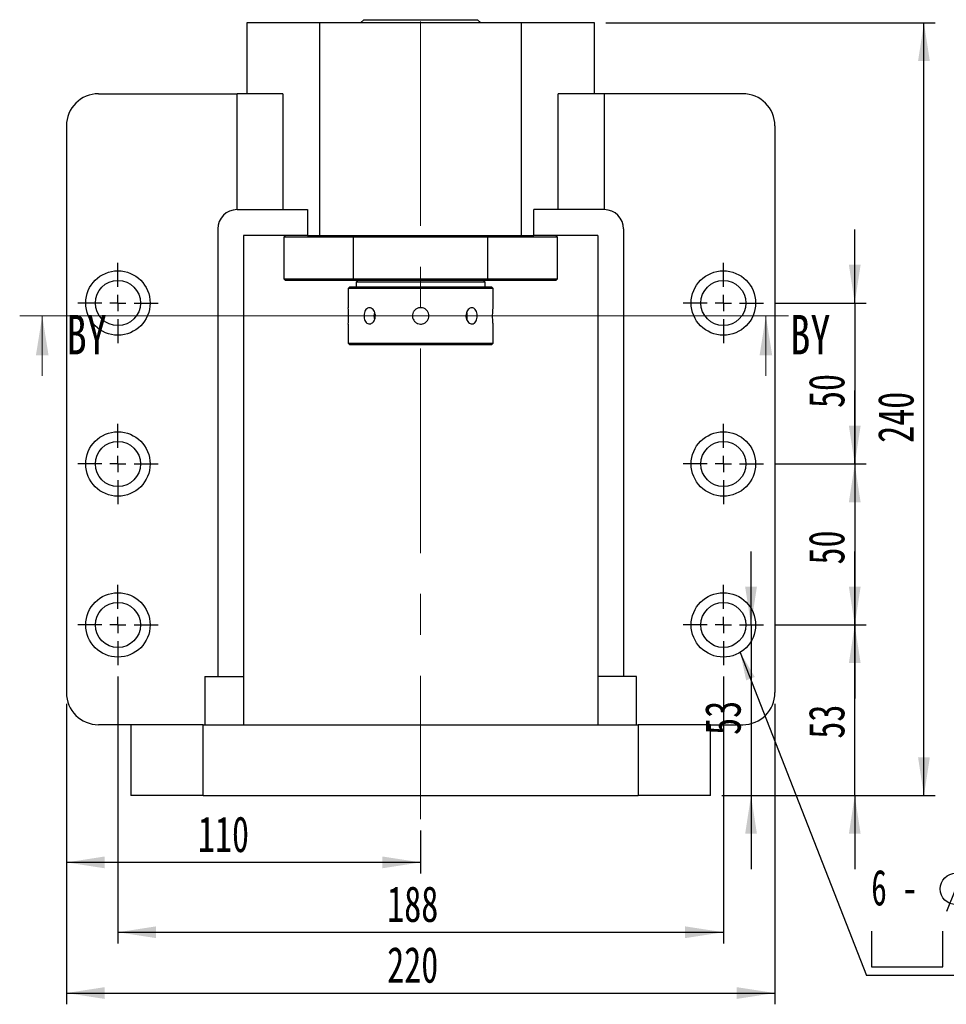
# Paper-space layout 'MBCK25L-J' of a CAD drawing. Header units: millimetres. Extents: x 19 to 332, y 5 to 190.
# Tile 2 of 5: x 19 to 101, y 94 to 182. Entities that reach past the tile are written whole.
import ezdxf

# ---------------------------------------------------------------- set-up
doc = ezdxf.new("R2010")
doc.units = ezdxf.units.MM
doc.linetypes.add('CENTERX2', pattern=[20.32, 12.7, -2.54, 2.54, -2.54])
doc.layers.add('圖層0', color=7, linetype='Continuous')
doc.styles.add('SLDTEXTSTYLE0', font='TXT', dxfattribs={"width": 0.7})
doc.styles.add('SLDTEXTSTYLE1', font='TXT', dxfattribs={"width": 0.7, "bigfont": 'bigfont'})
doc.styles.add('SLDTEXTSTYLE2', font='TXT', dxfattribs={"width": 0.75})
doc.styles.add('SLDTEXTSTYLE3', font='TXT', dxfattribs={"width": 0.633333})
doc.dimstyles.new('SLDDIMSTYLE1', dxfattribs={"dimtxt": 0.18, "dimasz": 2.5, "dimexe": 0, "dimexo": 0.0625, "dimgap": 0, "dimtad": 0, "dimtih": 1, "dimtoh": 1, "dimdec": 0, "dimrnd": 1e-09, "dimzin": 0, "dimdsep": 46, "dimtxsty": 'Standard', "dimsah": 1, "dimcen": 0.09, "dimadec": 0, "dimazin": 0, "dimtfac": 2.5, "dimtdec": 0, "dimtofl": 0, "dimtmove": 0, "dimatfit": 3, "dimfxl": 0, "dimfrac": 2, "dimtolj": 1, "dimtzin": 0, "dimarcsym": 0})
doc.dimstyles.new('SLDDIMSTYLE2', dxfattribs={"dimtxt": 3.389974, "dimasz": 2.5, "dimexe": 0, "dimexo": 0.0625, "dimgap": 0.847493, "dimtad": 1, "dimlfac": 3.5, "dimrnd": 1e-09, "dimzin": 12, "dimdsep": 46, "dimtxsty": 'SLDTEXTSTYLE0', "dimsah": 1, "dimcen": 0.09, "dimadec": 0, "dimazin": 3, "dimtfac": 1, "dimtmove": 0, "dimatfit": 0, "dimfxl": 0, "dimfrac": 2, "dimtolj": 1, "dimtzin": 12, "dimarcsym": 0})
doc.dimstyles.new('SLDDIMSTYLE3', dxfattribs={"dimtxt": 3.389974, "dimasz": 2.5, "dimexe": 0, "dimexo": 0.0625, "dimgap": 0.847493, "dimtad": 1, "dimlfac": 3.5, "dimrnd": 1e-09, "dimzin": 12, "dimdsep": 46, "dimtxsty": 'SLDTEXTSTYLE0', "dimsah": 1, "dimcen": 0.09, "dimadec": 0, "dimazin": 3, "dimtfac": 1, "dimtofl": 0, "dimtmove": 0, "dimatfit": 3, "dimfxl": 0, "dimfrac": 2, "dimtolj": 1, "dimtzin": 12, "dimarcsym": 0})

# ---------------------------------------------------------------- blocks, each defined once
blk = doc.blocks.new('_D_53')
at = {"layer": '圖層0', "color": 7}
for p, q in [((92.738, 156.665), (92.738, 163.184)), ((85.653, 156.665), (93.738, 156.665)), ((92.738, 156.665), (92.738, 142.379)), ((85.653, 142.379), (93.738, 142.379)), ((92.738, 142.379), (92.738, 135.86))]:
    blk.add_line(p, q, dxfattribs=at)
for points in [[(92.738, 156.665), (93.26, 160.055), (92.217, 160.055)], [(92.738, 142.379), (92.217, 138.989), (93.26, 138.989)]]:
    blk.add_solid(points, dxfattribs=at)
at = {"layer": '圖層0', "color": 7, "insert": (88.645, 147.344), "char_height": 3.175, "attachment_point": 1, "rotation": 90, "style": 'SLDTEXTSTYLE0'}
blk.add_mtext('50', dxfattribs=at)
blk = doc.blocks.new('_D_54')
at = {"layer": '圖層0', "color": 7}
for p, q in [((92.738, 142.379), (92.738, 148.898)), ((85.653, 142.379), (93.738, 142.379)), ((92.738, 142.379), (92.738, 128.093)), ((85.653, 128.093), (93.738, 128.093)), ((92.738, 128.093), (92.738, 121.574))]:
    blk.add_line(p, q, dxfattribs=at)
for points in [[(92.738, 142.379), (93.26, 145.769), (92.217, 145.769)], [(92.738, 128.093), (92.217, 124.703), (93.26, 124.703)]]:
    blk.add_solid(points, dxfattribs=at)
at = {"layer": '圖層0', "color": 7, "insert": (88.645, 133.458), "char_height": 3.175, "attachment_point": 1, "rotation": 90, "style": 'SLDTEXTSTYLE0'}
blk.add_mtext('50', dxfattribs=at)
blk = doc.blocks.new('_D_55')
at = {"layer": '圖層0', "color": 7}
for p, q in [((83.537, 128.093), (83.537, 134.613)), ((83.537, 128.093), (83.537, 112.95)), ((80.939, 112.95), (84.537, 112.95)), ((83.537, 112.95), (83.537, 106.431))]:
    blk.add_line(p, q, dxfattribs=at)
for points in [[(83.537, 128.093), (84.058, 131.483), (83.015, 131.483)], [(83.537, 112.95), (83.015, 109.561), (84.058, 109.561)]]:
    blk.add_solid(points, dxfattribs=at)
at = {"layer": '圖層0', "color": 7, "insert": (79.444, 118.335), "char_height": 3.175, "attachment_point": 1, "rotation": 90, "style": 'SLDTEXTSTYLE0'}
blk.add_mtext('53', dxfattribs=at)
blk = doc.blocks.new('_D_56')
at = {"layer": '圖層0', "color": 7}
for p, q in [((92.738, 128.093), (92.738, 134.613)), ((85.653, 128.093), (93.738, 128.093)), ((92.738, 112.95), (92.738, 128.093)), ((80.939, 112.95), (93.738, 112.95)), ((92.738, 112.95), (92.738, 106.431))]:
    blk.add_line(p, q, dxfattribs=at)
for points in [[(92.738, 128.093), (93.26, 131.483), (92.217, 131.483)], [(92.738, 112.95), (92.217, 109.561), (93.26, 109.561)]]:
    blk.add_solid(points, dxfattribs=at)
at = {"layer": '圖層0', "color": 7, "insert": (88.645, 117.998), "char_height": 3.175, "attachment_point": 1, "rotation": 90, "style": 'SLDTEXTSTYLE0'}
blk.add_mtext('53', dxfattribs=at)
blk = doc.blocks.new('_D_57')
at = {"layer": '圖層0', "color": 7}
for p, q in [((27.367, 123.522), (27.367, 99.824)), ((81.081, 123.522), (81.081, 99.824)), ((27.367, 100.824), (81.081, 100.824))]:
    blk.add_line(p, q, dxfattribs=at)
for points in [[(27.367, 100.824), (30.757, 100.302), (30.757, 101.346)], [(81.081, 100.824), (77.691, 101.346), (77.691, 100.302)]]:
    blk.add_solid(points, dxfattribs=at)
at = {"layer": '圖層0', "color": 7, "insert": (51.256, 104.917), "char_height": 3.175, "attachment_point": 1, "style": 'SLDTEXTSTYLE0'}
blk.add_mtext('188', dxfattribs=at)
blk = doc.blocks.new('_D_58')
at = {"layer": '圖層0', "color": 7}
for p, q in [((22.796, 121.093), (22.796, 94.429)), ((85.653, 121.093), (85.653, 94.429)), ((22.796, 95.429), (85.653, 95.429))]:
    blk.add_line(p, q, dxfattribs=at)
for points in [[(22.796, 95.429), (26.186, 94.907), (26.186, 95.95)], [(85.653, 95.429), (82.263, 95.95), (82.263, 94.907)]]:
    blk.add_solid(points, dxfattribs=at)
at = {"layer": '圖層0', "color": 7, "insert": (51.256, 99.521), "char_height": 3.175, "attachment_point": 1, "style": 'SLDTEXTSTYLE0'}
blk.add_mtext('220', dxfattribs=at)
blk = doc.blocks.new('_D_59')
at = {"layer": '圖層0', "color": 7}
for p, q in [((22.796, 121.093), (22.796, 106.023)), ((54.224, 109.852), (54.224, 106.023)), ((54.224, 107.023), (22.796, 107.023))]:
    blk.add_line(p, q, dxfattribs=at)
for points in [[(22.796, 107.023), (26.186, 106.501), (26.186, 107.545)], [(54.224, 107.023), (50.834, 107.545), (50.834, 106.501)]]:
    blk.add_solid(points, dxfattribs=at)
at = {"layer": '圖層0', "color": 7, "insert": (34.465, 111.116), "char_height": 3.175, "attachment_point": 1, "style": 'SLDTEXTSTYLE0'}
blk.add_mtext('110', dxfattribs=at)
blk = doc.blocks.new('_D_60')
at = {"layer": '圖層0', "color": 7}
for p, q in [((70.653, 181.522), (99.878, 181.522)), ((98.878, 112.95), (98.878, 181.522)), ((80.939, 112.95), (99.878, 112.95))]:
    blk.add_line(p, q, dxfattribs=at)
for points in [[(98.878, 181.522), (98.356, 178.132), (99.399, 178.132)], [(98.878, 112.95), (99.399, 116.34), (98.356, 116.34)]]:
    blk.add_solid(points, dxfattribs=at)
at = {"layer": '圖層0', "color": 7, "insert": (94.785, 144.255), "char_height": 3.175, "attachment_point": 1, "rotation": 90, "style": 'SLDTEXTSTYLE0'}
blk.add_mtext('240', dxfattribs=at)
blk = doc.blocks.new('SW_SYMBOL_HOLE_DIAM')
at = {"layer": '圖層0', "color": 0}
blk.add_line((300, 0), (700, 1000), dxfattribs=at)
blk.add_circle((500, 500), 350, dxfattribs=at)
blk = doc.blocks.new('SW_SYMBOL_HOLE_SPOT')
at = {"layer": '圖層0', "color": 0}
for p, q in [((0, 875), (0, 75)), ((1600, 75), (1600, 875)), ((0, 75), (1600, 75))]:
    blk.add_line(p, q, dxfattribs=at)
blk = doc.blocks.new('SW_NOTE_16')
at = {"layer": '圖層0', "color": 0}
blk.add_line((21.858, 0), (0, 0), dxfattribs=at)
at = {"layer": '圖層0', "color": 0, "xscale": 0.003964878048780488, "yscale": 0.003964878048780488, "zscale": 0.003964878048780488}
for name, p in [('SW_SYMBOL_HOLE_DIAM', (5.935, 5.698)), ('SW_SYMBOL_HOLE_DIAM', (7.617, 0.465)), ('SW_SYMBOL_HOLE_SPOT', (0.42, 0.465))]:
    blk.add_blockref(name, p, dxfattribs=at)
at = {"layer": '圖層0', "color": 0, "char_height": 3.175, "attachment_point": 1}
for s, insert, style in [('14\\M+18AD1\\M+190FA', (9.957, 9.396), 'SLDTEXTSTYLE1'), ('6 -', (0.42, 9.396), 'SLDTEXTSTYLE3'), ('20', (11.638, 4.163), 'SLDTEXTSTYLE0')]:
    blk.add_mtext(s, dxfattribs=dict(at, insert=insert, style=style))
blk = doc.blocks.new('SW_CENTERMARKSYMBOL_28')
at = {"layer": '圖層0', "color": 0}
for p, q in [((0, 1.429), (0, 3.571)), ((-1.429, 0), (-3.571, 0)), ((0, 0), (-0.714, 0)), ((0, 0), (0, 0.714)), ((0, 0), (0, -0.714)), ((0, 0), (0.714, 0)), ((1.429, 0), (3.571, 0)), ((0, -1.429), (0, -3.571))]:
    blk.add_line(p, q, dxfattribs=at)
blk = doc.blocks.new('SW_CENTERMARKSYMBOL_29')
at = {"layer": '圖層0', "color": 0}
for p, q in [((0, 1.429), (0, 3.571)), ((-1.429, 0), (-3.571, 0)), ((0, 0), (-0.714, 0)), ((0, 0), (0, 0.714)), ((0, 0), (0, -0.714)), ((0, 0), (0.714, 0)), ((1.429, 0), (3.571, 0)), ((0, -1.429), (0, -3.571))]:
    blk.add_line(p, q, dxfattribs=at)
blk = doc.blocks.new('SW_CENTERMARKSYMBOL_30')
at = {"layer": '圖層0', "color": 0}
for p, q in [((0, 1.429), (0, 3.571)), ((-1.429, 0), (-3.571, 0)), ((0, 0), (-0.714, 0)), ((0, 0), (0, 0.714)), ((0, 0), (0, -0.714)), ((0, 0), (0.714, 0)), ((1.429, 0), (3.571, 0)), ((0, -1.429), (0, -3.571))]:
    blk.add_line(p, q, dxfattribs=at)
blk = doc.blocks.new('SW_CENTERMARKSYMBOL_31')
at = {"layer": '圖層0', "color": 0}
for p, q in [((0, 1.429), (0, 3.571)), ((-1.429, 0), (-3.571, 0)), ((0, 0), (-0.714, 0)), ((0, 0), (0, 0.714)), ((0, 0), (0, -0.714)), ((0, 0), (0.714, 0)), ((1.429, 0), (3.571, 0)), ((0, -1.429), (0, -3.571))]:
    blk.add_line(p, q, dxfattribs=at)
blk = doc.blocks.new('SW_CENTERMARKSYMBOL_32')
at = {"layer": '圖層0', "color": 0}
for p, q in [((0, 1.429), (0, 3.571)), ((-1.429, 0), (-3.571, 0)), ((0, 0), (-0.714, 0)), ((0, 0), (0, 0.714)), ((0, 0), (0, -0.714)), ((0, 0), (0.714, 0)), ((1.429, 0), (3.571, 0)), ((0, -1.429), (0, -3.571))]:
    blk.add_line(p, q, dxfattribs=at)
blk = doc.blocks.new('SW_CENTERMARKSYMBOL_33')
at = {"layer": '圖層0', "color": 0}
for p, q in [((0, 1.429), (0, 3.571)), ((-1.429, 0), (-3.571, 0)), ((0, 0), (-0.714, 0)), ((0, 0), (0, 0.714)), ((0, 0), (0, -0.714)), ((0, 0), (0.714, 0)), ((1.429, 0), (3.571, 0)), ((0, -1.429), (0, -3.571))]:
    blk.add_line(p, q, dxfattribs=at)

psp = doc.layouts.new('MBCK25L-J')

# ---------------------------------------------------------------- linework, layer by layer
at = {"color": 7, "linetype": 'Continuous', "lineweight": 25}
for p, q in [((49.1814, 181.8076), (48.8957, 181.5219)), ((49.1814, 181.8076), (59.2671, 181.8076)), ((59.5528, 181.5219), (59.2671, 181.8076)), ((38.7957, 181.5219), (38.7957, 175.2362)), ((45.28, 181.5219), (38.7957, 181.5219)), ((45.28, 162.6648), (45.28, 181.5219)), ((63.1685, 181.5219), (45.28, 181.5219)), ((63.1685, 162.6648), (63.1685, 181.5219)), ((69.6528, 181.5219), (63.1685, 181.5219)), ((69.6528, 175.2362), (69.6528, 181.5219)), ((25.6528, 175.2362), (37.941, 175.2362)), ((37.941, 164.9505), (37.941, 175.2362)), ((42.0118, 175.2362), (37.941, 175.2362)), ((42.0118, 175.2362), (42.0118, 164.9505)), ((66.4367, 164.9505), (66.4367, 175.2362)), ((70.5075, 175.2362), (66.4367, 175.2362)), ((70.5075, 175.2362), (70.5075, 164.9505)), ((82.7957, 175.2362), (70.5075, 175.2362)), ((22.7957, 172.3791), (22.7957, 122.0933)), ((85.6528, 172.3791), (85.6528, 122.0933)), ((37.9385, 164.9505), (44.1835, 164.9505)), ((44.1835, 164.9505), (44.1835, 162.6648)), ((64.265, 162.6648), (64.265, 164.9505)), ((70.51, 164.9505), (64.265, 164.9505)), ((36.2243, 163.2362), (36.2243, 123.5219)), ((44.1835, 162.6648), (38.51, 162.6648)), ((38.51, 162.6648), (38.51, 123.5219)), ((42.2243, 162.6648), (42.0814, 162.5219)), ((44.1835, 162.6648), (45.28, 162.6648)), ((45.28, 162.6648), (63.1685, 162.6648)), ((48.2875, 162.6648), (48.2498, 162.5219)), ((60.1987, 162.5219), (60.161, 162.6648)), ((63.1685, 162.6648), (64.265, 162.6648)), ((69.9385, 162.6648), (64.265, 162.6648)), ((66.3671, 162.5219), (66.2243, 162.6648)), ((69.9385, 162.6648), (69.9385, 123.5219)), ((72.2243, 163.2362), (72.2243, 123.5219)), ((42.0814, 162.5219), (42.0814, 158.8076)), ((48.2498, 162.5219), (42.0814, 162.5219)), ((60.1987, 162.5219), (48.2498, 162.5219)), ((48.2498, 162.5219), (48.2498, 158.8076)), ((60.1987, 158.8076), (60.1987, 162.5219)), ((66.3671, 162.5219), (60.1987, 162.5219)), ((66.3671, 158.8076), (66.3671, 162.5219)), ((42.0814, 158.8076), (42.2243, 158.6648)), ((42.0814, 158.8076), (48.2498, 158.8076)), ((48.2875, 158.6648), (42.2243, 158.6648)), ((48.2498, 158.8076), (60.1987, 158.8076)), ((48.2498, 158.8076), (48.2875, 158.6648)), ((60.161, 158.6648), (48.2875, 158.6648)), ((48.6528, 158.6648), (48.51, 158.5219)), ((48.51, 158.5219), (48.51, 158.0933)), ((59.9385, 158.5219), (48.51, 158.5219)), ((59.9385, 158.5219), (59.7957, 158.6648)), ((59.9385, 158.0933), (59.9385, 158.5219)), ((60.161, 158.6648), (60.1987, 158.8076)), ((66.2243, 158.6648), (60.161, 158.6648)), ((60.1987, 158.8076), (66.3671, 158.8076)), ((66.2243, 158.6648), (66.3671, 158.8076)), ((47.9385, 158.0933), (47.7957, 157.9505)), ((47.7957, 157.9505), (47.7957, 156.2414)), ((60.6528, 157.9505), (47.7957, 157.9505)), ((47.9385, 158.0933), (60.51, 158.0933)), ((60.6528, 157.9505), (60.51, 158.0933)), ((60.6528, 156.2414), (60.6528, 157.9505)), ((47.7957, 154.7933), (47.7957, 153.0933)), ((60.6528, 153.0933), (60.6528, 154.7933)), ((47.7957, 153.0933), (47.9385, 152.9505)), ((47.7957, 153.0933), (60.6528, 153.0933)), ((60.51, 152.9505), (47.9385, 152.9505)), ((60.51, 152.9505), (60.6528, 153.0933)), ((35.0814, 123.5219), (38.51, 123.5219)), ((35.0814, 123.5219), (35.0814, 119.2362)), ((38.51, 123.5219), (38.51, 119.2362)), ((73.3671, 123.5219), (69.9385, 123.5219)), ((69.9385, 123.5219), (69.9385, 119.2362)), ((73.3671, 119.2362), (73.3671, 123.5219)), ((28.51, 119.2362), (25.6528, 119.2362)), ((28.51, 119.2362), (28.51, 112.9505)), ((34.9385, 119.2362), (28.51, 119.2362)), ((34.9385, 112.9505), (34.9385, 119.2362)), ((34.9385, 119.2362), (73.51, 119.2362)), ((73.51, 119.2362), (73.51, 112.9505)), ((79.9385, 119.2362), (73.51, 119.2362)), ((79.9385, 112.9505), (79.9385, 119.2362)), ((79.9385, 119.2362), (82.7957, 119.2362)), ((34.9385, 112.9505), (28.51, 112.9505)), ((34.9385, 112.9505), (73.51, 112.9505)), ((79.9385, 112.9505), (73.51, 112.9505))]:
    psp.add_line(p, q, dxfattribs=at)
at = {"color": 7, "linetype": 'Continuous', "lineweight": 18}
for p, q in [((86.8538, 155.5225), (18.6526, 155.5225)), ((20.6526, 150.2025), (20.6526, 155.5225)), ((84.8538, 150.2025), (84.8538, 155.5225))]:
    psp.add_line(p, q, dxfattribs=at)
at = {"color": 7, "linetype": 'Continuous', "lineweight": 25, "flags": 128}
for points in [[(58.3659, 155.5219), (58.3385, 155.7538), (58.3093, 155.8505)], [(58.3086, 155.1915), (58.3385, 155.29), (58.3659, 155.5219)]]:
    psp.add_lwpolyline(points, dxfattribs=at)
at = {"color": 7, "linetype": 'Continuous', "lineweight": 25}
for centre, radius in [((27.3671, 156.6648), 2.8571), ((81.0814, 156.6648), 2.8571), ((27.3671, 156.6648), 2), ((81.0814, 156.6648), 2), ((27.3671, 142.379), 2.8571), ((81.0814, 142.379), 2.8571), ((27.3671, 142.379), 2), ((81.0814, 142.379), 2), ((27.3671, 128.0933), 2.8571), ((81.0814, 128.0933), 2.8571), ((27.3671, 128.0933), 2), ((81.0814, 128.0933), 2)]:
    psp.add_circle(centre, radius, dxfattribs=at)
for centre, radius, start, end in [((25.6528, 172.379), 2.8571, 90, 180), ((82.7957, 172.379), 2.8571, 0, 90), ((37.9385, 163.2362), 1.7143, 90, 180), ((70.51, 163.2362), 1.7143, 0, 90), ((41.3893, 155.5219), 6.4477, 353.512136, 6.406835), ((51.0612, 155.522), 0.9788, 160.584873, 199.677566), ((25.6528, 122.0933), 2.8571, 180, 270), ((82.7957, 122.0933), 2.8571, 270, 0)]:
    psp.add_arc(centre, radius, start, end, dxfattribs=at)
for points, knots in [([(50.2118, 155.5219), (50.2056, 155.4419), (50.1932, 155.2818), (50.0979, 155.0686), (49.9604, 154.9058), (49.7934, 154.8122), (49.62, 154.7986), (49.4599, 154.8661), (49.3289, 155.0068), (49.2384, 155.2057), (49.1959, 155.4406), (49.2046, 155.6841), (49.2633, 155.9089), (49.368, 156.0907), (49.5107, 156.209), (49.6777, 156.2498), (49.8508, 156.2088), (50.0101, 156.0912), (50.1343, 155.9096), (50.202, 155.7087), (50.209, 155.5752), (50.2118, 155.5219)], [0, 0, 0, 0, 0.0534626, 0.1069177, 0.16058, 0.2143797, 0.2679547, 0.3212954, 0.3747535, 0.4284993, 0.4822582, 0.535729, 0.5890635, 0.6426225, 0.6964187, 0.7500953, 0.8034841, 0.8568633, 0.910525, 0.9643251, 1, 1, 1, 1]), ([(54.2243, 154.7933), (54.1426, 154.8013), (53.9794, 154.8173), (53.7619, 154.942), (53.5959, 155.1261), (53.5003, 155.3567), (53.4865, 155.6052), (53.5553, 155.8438), (53.6987, 156.0464), (53.9016, 156.1907), (54.1411, 156.2598), (54.3895, 156.2457), (54.6188, 156.1508), (54.8042, 155.9855), (54.925, 155.7676), (54.9667, 155.5218), (54.925, 155.277), (54.8052, 155.0594), (54.6201, 154.8945), (54.4151, 154.806), (54.2787, 154.797), (54.2243, 154.7933)], [0, 0, 0, 0, 0.0534548, 0.1069011, 0.1605615, 0.2143662, 0.2679368, 0.32126, 0.3747079, 0.4284574, 0.4822173, 0.535681, 0.5890045, 0.6425571, 0.6963578, 0.7500354, 0.8034097, 0.8567734, 0.9104348, 0.9642393, 1, 1, 1, 1]), ([(59.2469, 155.5219), (59.242, 155.4419), (59.2321, 155.2818), (59.1545, 155.0686), (59.0368, 154.9058), (58.884, 154.8122), (58.7128, 154.7986), (58.5421, 154.8661), (58.3922, 155.0068), (58.2827, 155.2057), (58.2295, 155.4406), (58.2405, 155.6841), (58.3134, 155.9089), (58.438, 156.0907), (58.5976, 156.209), (58.7713, 156.2498), (58.9378, 156.2088), (59.0801, 156.0912), (59.1845, 155.9096), (59.2391, 155.7087), (59.2446, 155.5752), (59.2469, 155.5219)], [0, 0, 0, 0, 0.0534626, 0.1069177, 0.16058, 0.2143797, 0.2679547, 0.3212954, 0.3747535, 0.4284993, 0.4822582, 0.535729, 0.5890635, 0.6426225, 0.6964187, 0.7500953, 0.8034841, 0.8568633, 0.910525, 0.9643251, 1, 1, 1, 1]), ([(60.6528, 154.7933), (60.6519, 154.8013), (60.65, 154.8173), (60.637, 154.942), (60.6225, 155.1261), (60.612, 155.3567), (60.6104, 155.6053), (60.6182, 155.8435), (60.6322, 156.0473), (60.6456, 156.1871), (60.6532, 156.2541), (60.6521, 156.2439), (60.6518, 156.2414)], [0, 0, 0, 0, 0.1069038, 0.2137908, 0.3211058, 0.4287095, 0.535845, 0.6424857, 0.7493757, 0.856869, 0.9643831, 1, 1, 1, 1])]:
    psp.add_open_spline(points, degree=3, knots=knots, dxfattribs=at)
at = {"color": 7, "linetype": 'Continuous', "lineweight": 18}
for points in [[(20.6526, 155.5225), (20.0926, 152.0225), (21.2126, 152.0225)], [(84.8538, 155.5225), (84.2938, 152.0225), (85.4138, 152.0225)]]:
    psp.add_solid(points, dxfattribs=at)
at = {"layer": '圖層0', "color": 7, "linetype": 'CENTERX2', "lineweight": 18, "ltscale": 1.428571}
psp.add_line((54.2243, 181.6457), (54.2243, 110.852), dxfattribs=at)

# ---------------------------------------------------------------- block references
at = {"layer": '圖層0', "color": 7}
for name, p in [('SW_CENTERMARKSYMBOL_29', (27.3671, 156.6648)), ('SW_CENTERMARKSYMBOL_28', (81.0814, 156.6648)), ('SW_CENTERMARKSYMBOL_30', (27.3671, 142.379)), ('SW_CENTERMARKSYMBOL_31', (81.0814, 142.379)), ('SW_CENTERMARKSYMBOL_33', (27.3671, 128.0933)), ('SW_CENTERMARKSYMBOL_32', (81.0814, 128.0933)), ('SW_NOTE_16', (93.7909, 96.9853))]:
    psp.add_blockref(name, p, dxfattribs=at)

# ---------------------------------------------------------------- texts
at = {"color": 7, "linetype": 'Continuous', "char_height": 3.5, "attachment_point": 1, "style": 'SLDTEXTSTYLE2'}
for insert in [(22.8152, 155.6089), (87.0164, 155.6089)]:
    psp.add_mtext('BY', dxfattribs=dict(at, insert=insert))

# ---------------------------------------------------------------- dimensions: what is measured, and where the dimension line sits
at = {"layer": '圖層0', "color": 7}
for base, p1, p2, angle, dimstyle, picture, middle in [((98.8779, 181.5219), (79.9385, 112.9505), (69.6528, 181.5219), 90, 'SLDDIMSTYLE3', '_D_60', (98.8779, 147.2362)), ((92.738, 142.379), (84.6528, 156.6648), (84.6528, 142.379), 90, 'SLDDIMSTYLE2', '_D_53', (92.738, 149.3315)), ((92.738, 128.0933), (84.6528, 142.379), (84.6528, 128.0933), 90, 'SLDDIMSTYLE2', '_D_54', (92.738, 135.445)), ((83.5367, 112.9505), (84.6528, 128.0933), (79.9385, 112.9505), 90, 'SLDDIMSTYLE2', '_D_55', (83.5367, 120.3221)), ((92.738, 128.0933), (79.9385, 112.9505), (84.6528, 128.0933), 90, 'SLDDIMSTYLE2', '_D_56', (92.738, 119.985)), ((81.0814, 100.824), (27.3671, 124.5219), (81.0814, 124.5219), 0, 'SLDDIMSTYLE3', '_D_57', (54.2366, 100.824))]:
    dim = psp.add_linear_dim(base=base, p1=p1, p2=p2, angle=angle, dimstyle=dimstyle, dxfattribs=at)
    dim.commit()
    dim.dimension.update_dxf_attribs({"geometry": picture, "text_midpoint": middle, "dimtype": 160})
for base, p1, p2, picture, middle in [((85.6528, 95.4287), (22.7957, 122.0933), (85.6528, 122.0933), '_D_58', (54.2366, 95.4287)), ((22.7957, 107.023), (54.2243, 110.852), (22.7957, 122.0933), '_D_59', (37.4465, 107.023))]:
    dim = psp.add_linear_dim(base=base, p1=p1, p2=p2, dimstyle='SLDDIMSTYLE3', dxfattribs=at)
    dim.commit()
    dim.dimension.update_dxf_attribs({"geometry": picture, "text_midpoint": middle, "dimtype": 160})

# ---------------------------------------------------------------- leaders
psp.add_leader([(82.5768, 125.6588), (93.7909, 96.9853)], dimstyle='SLDDIMSTYLE1', dxfattribs=at)

doc.saveas('drawing.dxf')
